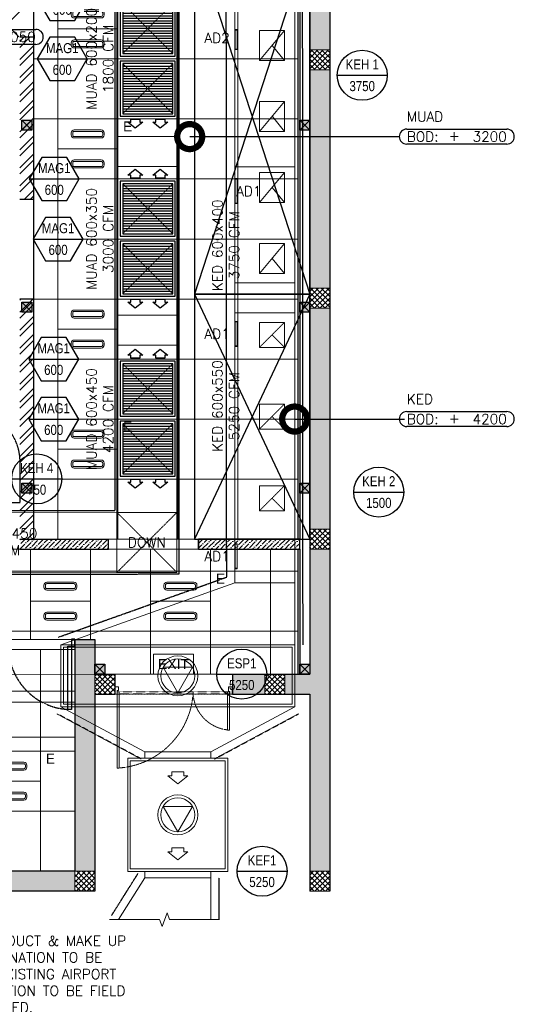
# Model space of a CAD drawing. Header units: millimetres. Extents: x -34728 to 74790, y -3152 to 13830.
# Tile 20 of 31: x 14450 to 19396, y -1131 to 8713. Entities that reach past the tile are written whole.
import ezdxf
from ezdxf.enums import TextEntityAlignment as Align

# ---------------------------------------------------------------- set-up
doc = ezdxf.new("R2010")
doc.units = ezdxf.units.MM
for name, pattern in [('( Hidden )', [0.375, 0.25, -0.125]), ('DASHED', [0.75, 0.5, -0.25]), ('HIDDEN', [0.375, 0.25, -0.125]), ('HIDDEN2', [0.1875, 0.125, -0.0625])]:
    doc.linetypes.add(name, pattern=pattern)
for name, color, linetype, lineweight in [('a- flr dim 02', 1, 'Continuous', 30), ('A-DOOR', 1, 'Continuous', 0), ('A-FLOR', 192, 'Continuous', 18), ('A-GA DIM', 1, 'Continuous', 5), ('A-LIGHT', 1, 'Continuous', 5), ('A-LINTEL', 252, '( Hidden )', 0), ('A-Wall & Column', 2, 'Continuous', 0), ('EQ', 252, 'Continuous', 25), ('ND_26_HATCH', 8, 'Continuous', 13), ('Q-SPCQ', 91, 'Continuous', 9), ('S-BEAM', 12, 'Continuous', 9)]:
    doc.layers.add(name, color=color, linetype=linetype, lineweight=lineweight)
for name, color, linetype, lineweight, true_color in [('A-100MM', 7, 'Continuous', 0, 0xff5c5c), ('A-CEILING-01', 7, 'Continuous', 5, 0xd56ca8), ('A-CEILING-04', 7, 'Continuous', 5, 0x2776bb), ('A-CEILING-05', 7, 'Continuous', 5, 0x139b48), ('ACMV-DA-AD', 30, 'Continuous', 13, 0xff7f00), ('ACMV-FA-DUCT', 150, 'Continuous', 20, 0x007fff), ('ACMV-KE-DUCT', 220, 'Continuous', 20, 0xff00bf), ('ACMV-KE-FLOW-ARROW', 220, 'Continuous', 20, 0xff00bf), ('ACMV-VENTILATION FAN', 30, 'Continuous', 20, 0xff7f00), ('M-MEP-ELLG-LIGHT', 5, 'Continuous', 15, 0x0000ff)]:
    doc.layers.add(name, color=color, linetype=linetype, lineweight=lineweight, true_color=true_color)
for name, color, linetype, true_color in [('A-140MM', 7, 'Continuous', 0x9f7fff), ('A-COLOUMN', 5, 'Continuous', 0x0000ff), ('ACMV-DUCT-THERMAL-EXT-INS', 9, 'DASHED', 0x808080), ('ACMV-EQP-DX', 30, 'Continuous', 0xff7f00), ('ACMV-FA-FLOW ARROW', 150, 'Continuous', 0x007fff), ('ACMV-GRD', 30, 'Continuous', 0xff7f00), ('Exhaut Hoods', 7, 'Continuous', 0xf26722), ('RCP LAYOUT', 9, 'Continuous', 0x808080)]:
    doc.layers.add(name, color=color, linetype=linetype, true_color=true_color)
for name, color, linetype in [('ACMV-FA-DUCT-TAG', 7, 'Continuous'), ('ACMV-FA-DUCT-TEXT', 7, 'Continuous'), ('ACMV-KE-DUCT-TAG', 7, 'Continuous'), ('ACMV-KE-DUCT-TEXT', 7, 'Continuous'), ('ACMV-MEPF_General Text', 7, 'Continuous'), ('DOOR', 1, 'Continuous'), ('Legend', 7, 'Continuous')]:
    doc.layers.add(name, color=color, linetype=linetype)
doc.styles.add('Arial Narrow', font='ARIALN.TTF')
doc.styles.add('Romans', font='Romans.shx')
doc.styles.add('ROMANS-100', font='romans.shx')
doc.styles.get("Standard").update_dxf_attribs({"font": 'arial.ttf'})
doc.dimstyles.new('500-DOT SMALL', dxfattribs={"dimtxt": 100, "dimasz": 500, "dimexe": 50, "dimexo": 50, "dimgap": 50, "dimtad": 1, "dimdec": 0, "dimzin": 0, "dimdsep": 46, "dimtxsty": 'ROMANS-100', "dimblk": 'DOTSMALL', "dimcen": 0.09, "dimclrd": 256, "dimclre": 256, "dimclrt": 256, "dimadec": 0, "dimazin": 0, "dimtfac": 1, "dimtdec": 0, "dimtofl": 0, "dimtmove": 0, "dimatfit": 3, "dimldrblk": 'DOTSMALL', "dimfxl": 1, "dimtolj": 1, "dimtzin": 0, "dimarcsym": 0})
pattern_1 = [(45, (451552.75, 162145.904), (-26.5165043, 26.5165043), []), (135, (451552.75, 162145.904), (-26.5165043, -26.5165043), [])]

# ---------------------------------------------------------------- blocks, each defined once
blk = doc.blocks.new('A$C65845574')
at = {"color": 8, "true_color": 0x808080}
for points in [[(0, 755), (25, 755), (25, 792), (40, 792), (40, 830), (0, 830), (0, 755)], [(1201, 755), (1176, 755), (1176, 783), (1161, 783), (1161, 830), (1201, 830), (1201, 755)], [(25, 779), (25, 0), (45, 0), (45, 779), (25, 779)], [(1151, 779), (1151, 388), (1172, 388), (1172, 779), (1151, 779)]]:
    blk.add_lwpolyline(points, dxfattribs=at)
at = {"color": 8, "linetype": 'HIDDEN', "ltscale": 3, "true_color": 0x808080}
for points in [[(25, 759), (800, 759), (800, 779), (25, 779)], [(1172, 759), (800, 759), (800, 779), (1172, 779)]]:
    blk.add_lwpolyline(points, close=True, dxfattribs=at)
for centre, radius, start, end in [((-15, 816), 817, 272.8119, 355.9815), ((1194, 782), 394, 181.8872, 266.7647)]:
    blk.add_arc(centre, radius, start, end, dxfattribs=at)
blk = doc.blocks.new('Door-Hurgh')
at = {"layer": 'DOOR', "color": 8, "true_color": 0x808080, "elevation": 0}
for points in [[(43490, 2605), (43540, 2605), (43540, 2705), (43490, 2705)], [(44440, 2605), (44490, 2605), (44490, 2705), (44440, 2705)], [(44440, 1705), (44390, 1705), (44390, 2605), (44440, 2605)]]:
    blk.add_lwpolyline(points, close=True, dxfattribs=at)
at = {"layer": 'EQ', "color": 8, "linetype": 'HIDDEN2', "ltscale": 7, "true_color": 0x808080}
blk.add_arc((44442, 2605, 0), 902, 180.0462, 266.7054, dxfattribs=at)
blk = doc.blocks.new('A$C81f607aa')
at = {"layer": 'A-100MM', "true_color": 0x808080, "transparency": 33554687}
h = blk.add_hatch(dxfattribs=at)
h.set_pattern_fill('ANSI36', color=8, scale=260)
h.set_pattern_definition([(45, (0, 0), (17.23573, 63.19767), [81.25, -16.25, 0, -16.25])])
h.paths.add_polyline_path([(138.8, 3420), (138.8, 3520), (-750, 3520), (-750, 3420)])
h = blk.add_hatch(dxfattribs=at)
h.set_pattern_fill('ANSI36', color=8, scale=260)
h.set_pattern_definition([(45, (451552.75, 162145.904), (17.2357278, 63.1976686), [81.25, -16.25, 0, -16.25])])
h.paths.add_polyline_path([(2050, 3520), (1038.8, 3520), (1038.8, 3420), (2050, 3420)])
at = {"layer": 'A-140MM', "lineweight": 0, "true_color": 0x808080}
h = blk.add_hatch(dxfattribs=at)
h.set_pattern_fill('ANSI32', color=8, scale=340)
h.set_pattern_definition([(45, (451552.75, 162145.9), (-90.156115, 90.156115), []), (45, (451612.86, 162145.9), (-90.156115, 90.156115), [])])
h.paths.add_polyline_path([(-610, 5920), (-750, 5920), (-750, 3520), (-610, 3520)])
h.paths.add_polyline_path([(-610, 8540), (-750, 8540), (-750, 6920), (-610, 6920)])
h.paths.add_polyline_path([(-750, 9370), (-610, 9370), (-610, 9520), (-750, 9520)])
at = {"layer": 'ND_26_HATCH', "lineweight": -3, "true_color": 0x808080, "transparency": 33554687}
h = blk.add_hatch(color=8, dxfattribs=at)
h.dxf.hatch_style = 1
h.paths.add_polyline_path([(2350, 5830), (2152, 5830), (2152, 5718.1), (2150.8, 3620), (2350, 3620)])
h.paths.add_polyline_path([(2350, 8211.4), (2150, 8211.4), (2150, 6030), (2350, 6030)])
h.paths.add_polyline_path([(2350, 9130), (2150, 9130), (2150, 8411.4), (2350, 8411.4)])
h.paths.add_polyline_path([(2350, 11087.2), (2150, 11087.2), (2150, 9330), (2350, 9330)])
h.paths.add_polyline_path([(2350, 13280), (2150, 13280), (2150, 11287.2), (2350, 11287.2)])
at = {"layer": 'ND_26_HATCH', "lineweight": -3, "true_color": 0x808080}
h = blk.add_hatch(dxfattribs=at)
h.set_pattern_fill('ANSI37', color=8, scale=300)
h.set_pattern_definition(pattern_1)
h.paths.add_polyline_path([(2150, 8211.4), (2350, 8211.4), (2350, 8411.4), (2150, 8411.4)])
h = blk.add_hatch(dxfattribs=at)
h.set_pattern_fill('ANSI37', color=8, scale=300)
h.set_pattern_definition(pattern_1)
h.paths.add_polyline_path([(2150, 5830), (2350, 5830), (2350, 6030), (2150, 6030)])
h = blk.add_hatch(dxfattribs=at)
h.set_pattern_fill('ANSI37', color=8, scale=300)
h.set_pattern_definition(pattern_1)
h.paths.add_polyline_path([(2150, 3420), (2350, 3420), (2350, 3620), (2150, 3620)])
at = {"layer": 'ND_26_HATCH', "lineweight": -3, "true_color": 0x808080, "transparency": 33554687}
h = blk.add_hatch(color=8, dxfattribs=at)
h.dxf.hatch_style = 1
h.paths.add_polyline_path([(1700, 2170), (1376.6, 2170), (1376.6, 1970), (1700, 1970)])
h.paths.add_polyline_path([(2350, 3420), (2150, 3420), (2150, 2170), (1900, 2170), (1900, 1970), (2150, 1970), (2150, 200), (2350, 200)])
h = blk.add_hatch(color=8, dxfattribs=at)
h.dxf.hatch_style = 1
h.paths.add_polyline_path([(0, 0), (0, 1970), (200, 1970), (200, 2043.5), (200, 2170), (2, 2170), (2, 2518), (-198, 2518), (-198, 200), (-830.1, 200), (-830.1, 199.7), (-2220.4, 199.7), (-2220.4, 198.7), (-2886.6, 198.7), (-7210, 200), (-7210, 850), (-7610, 850), (-7610, 650), (-7410, 650), (-7410, 0)])
h.paths.add_polyline_path([(-7410, 650), (-7610, 650), (-7610, 850), (-7410, 850)], flags=17)
h.paths.add_polyline_path([(-7210, 0), (-7410, 0), (-7410, 200), (-7210, 200)], flags=17)
h.paths.add_polyline_path([(-5395, 0), (-5195, 0), (-5195, 200), (-5395, 200)], flags=17)
h.paths.add_polyline_path([(-3380, 0), (-3180, 0), (-3180, 200), (-3380, 200)], flags=17)
h.paths.add_polyline_path([(-200, 0), (0, 0), (0, 200), (-200, 200)], flags=17)
h.paths.add_polyline_path([(0, 1970), (200, 1970), (200, 2170), (0, 2170)], flags=17)
at = {"layer": 'ND_26_HATCH', "lineweight": -3, "true_color": 0x808080}
h = blk.add_hatch(dxfattribs=at)
h.set_pattern_fill('ANSI37', color=8, scale=300)
h.set_pattern_definition(pattern_1)
h.paths.add_polyline_path([(0, 1970), (200, 1970), (200, 2170), (0, 2170)])
h = blk.add_hatch(dxfattribs=at)
h.set_pattern_fill('ANSI37', color=8, scale=300)
h.set_pattern_definition(pattern_1)
h.paths.add_polyline_path([(1700, 1970), (1900, 1970), (1900, 2170), (1700, 2170)])
h = blk.add_hatch(dxfattribs=at)
h.set_pattern_fill('ANSI37', color=8, scale=300)
h.set_pattern_definition(pattern_1)
h.paths.add_polyline_path([(-200, 0), (0, 0), (0, 200), (-200, 200)])
h = blk.add_hatch(dxfattribs=at)
h.set_pattern_fill('ANSI37', color=8, scale=300)
h.set_pattern_definition(pattern_1)
h.paths.add_polyline_path([(2150, 0), (2350, 0), (2350, 200), (2150, 200)])
at = {"layer": 'a- flr dim 02', "color": 8, "lineweight": -3, "true_color": 0x808080}
for points in [[(2050, 9520), (2050, 3520), (1038.8, 3520), (1038.8, 3420), (2050, 3420), (2050, 2170)], [(2050, 3420), (2050, 3520)]]:
    blk.add_lwpolyline(points, dxfattribs=at)
at = {"layer": 'A-LINTEL', "color": 8, "lineweight": 0, "ltscale": 8, "true_color": 0x808080}
for points in [[(1038.8, 3520), (138.8, 3520)], [(138.8, 3420), (1038.8, 3420)], [(-898, 2518), (-198, 2518)], [(-898, 2418), (-198, 2418)], [(200, 2170), (1376.6, 2170)], [(1376.6, 1970), (200, 1970)]]:
    blk.add_lwpolyline(points, dxfattribs=at)
at = {"layer": 'A-Wall & Column', "color": 8, "lineweight": -3, "true_color": 0x808080}
for p, q in [((2150, 13480), (2150, 2170)), ((2350, 13480), (2350, 0)), ((-610, 3520), (-610, 9520)), ((2030, 9520), (2030, 3520)), ((-750, 8540), (-610, 8540)), ((-750, 6920), (-610, 6920)), ((-610, 5920), (-750, 5920)), ((-750, 3520), (138.8, 3520)), ((138.8, 3420), (138.8, 3520)), ((1038.8, 3420), (1038.8, 3520)), ((1190.9, 3520), (2050, 3520)), ((-750, 3420), (138.8, 3420)), ((1190.9, 3420), (2050, 3420)), ((2030, 3420), (2030, 2170)), ((-198, 2518), (2, 2518)), ((-198, 2518), (-198, 200)), ((2, 2518), (2, 2170)), ((200, 2170), (200, 1970)), ((1376.6, 2170), (1376.6, 1970)), ((1376.6, 2170), (2150, 2170)), ((0, 1970), (0, 0)), ((0, 1970), (200, 1970)), ((1376.6, 1970), (2150, 1970)), ((2150, 1970), (2150, 0)), ((-200, 200), (-7210, 200)), ((0, 0), (-7410, 0))]:
    blk.add_line(p, q, dxfattribs=at)
at = {"layer": 'A-Wall & Column', "color": 8, "true_color": 0x808080}
blk.add_line((2150, 0), (2350, 0), dxfattribs=at)
for points in [[(2150, 8211.4), (2350, 8211.4), (2350, 8411.4), (2150, 8411.4)], [(2150, 5830), (2350, 5830), (2350, 6030), (2150, 6030)], [(2150, 3420), (2350, 3420), (2350, 3620), (2150, 3620)], [(0, 1970), (200, 1970), (200, 2170), (0, 2170)], [(1700, 1970), (1900, 1970), (1900, 2170), (1700, 2170)], [(-200, 0), (0, 0), (0, 200), (-200, 200)], [(2150, 0), (2350, 0), (2350, 200), (2150, 200)]]:
    blk.add_lwpolyline(points, close=True, dxfattribs=at)
at = {"layer": 'A-DOOR', "color": 8, "true_color": 0x808080}
for name, p, xscale, yscale, zscale in [('Door-Hurgh', (-31340.8, 624.7, 0), 0.6999999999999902, 0.6999999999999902, 0.6999999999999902), ('A$C65845574', (200, 1230.9), 0.9793691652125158, 0.9793691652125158, 0.9793691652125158)]:
    blk.add_blockref(name, p, dxfattribs=dict(at, xscale=xscale, yscale=yscale, zscale=zscale))
blk = doc.blocks.new('LIGHT-600X600MM')
at = {"color": 0}
blk.add_line((300, 0), (-300, 0), dxfattribs=at)
blk.add_lwpolyline([(-300, 300), (-300, -300), (300, -300), (300, 300)], close=True, dxfattribs=at)
for points in [[(-165, 160), (-165, 140, 0.414214), (-135, 110), (135, 110, 0.414214), (165, 140), (165, 160, 0.414214), (135, 190), (-135, 190, 0.414214)], [(-150, 160), (-150, 140, 0.414214), (-135, 125), (135, 125, 0.414214), (150, 140), (150, 160, 0.414214), (135, 175), (-135, 175, 0.414214)], [(-165, -160), (-165, -140, -0.414214), (-135, -110), (135, -110, -0.414214), (165, -140), (165, -160, -0.414214), (135, -190), (-135, -190, -0.414214)], [(-150, -160), (-150, -140, -0.414214), (-135, -125), (135, -125, -0.414214), (150, -140), (150, -160, -0.414214), (135, -175), (-135, -175, -0.414214)]]:
    blk.add_lwpolyline(points, format="xyb", close=True, dxfattribs=at)
blk.add_attdef('E', text='', height=100).set_placement((400, 250), align=Align.MIDDLE_CENTER)
blk = doc.blocks.new('EXIT LIGHT')
at = {"color": 0}
blk.add_lwpolyline([(-200, -200), (200, -200), (200, 0), (-200, 0)], close=True, dxfattribs=at)
blk.add_attdef('EXIT', text='', height=100, dxfattribs=at).set_placement((0, -100), align=Align.MIDDLE_CENTER)
blk = doc.blocks.new('A$C98a85b24')
at = {"layer": 'M-MEP-ELLG-LIGHT', "color": 8, "true_color": 0x808080}
for p in [(10940, 8620), (10940, 5620), (10667, 2899.7)]:
    blk.add_blockref('LIGHT-600X600MM', p, dxfattribs=at)
ref = blk.add_blockref('LIGHT-600X600MM', (10940, 7420), dxfattribs=at)
ref.add_attrib('E', 'E', dxfattribs={"layer": '0', "color": 0, "height": 100}).set_placement((11340, 7645), align=Align.MIDDLE_CENTER)
ref = blk.add_blockref('LIGHT-600X600MM', (10940, 4420), dxfattribs=at)
ref.add_attrib('E', 'E', dxfattribs={"layer": '0', "color": 0, "height": 100}).set_placement((11340, 4645), align=Align.MIDDLE_CENTER)
ref = blk.add_blockref('LIGHT-600X600MM', (11867.4, 2899.8), dxfattribs=at)
ref.add_attrib('E', 'E', dxfattribs={"layer": '0', "color": 0, "height": 100}).set_placement((12267.4, 3124.8), align=Align.MIDDLE_CENTER)
blk.add_blockref('EXIT LIGHT', (11798.3, 2370), dxfattribs=at).add_auto_attribs({'EXIT': 'EXIT'})
ref = blk.add_blockref('LIGHT-600X600MM', (10167, 1100), dxfattribs=at)
ref.add_attrib('E', 'E', dxfattribs={"layer": '0', "color": 0, "height": 100}).set_placement((10567, 1325), align=Align.MIDDLE_CENTER)
blk = doc.blocks.new('A$C4c94997f')
at = {"true_color": 0x808080}
h = blk.add_hatch(color=8, dxfattribs=at)
h.dxf.hatch_style = 1
h.paths.add_polyline_path([(-2880, 0), (-2780, 0), (-2780, -100), (-2880, -100)])
h.paths.add_polyline_path([(-100, 0), (0, 0), (0, -100), (-100, -100)])
h.paths.add_polyline_path([(-2880, -1812), (-2780, -1812), (-2780, -1912), (-2880, -1912)])
h.paths.add_polyline_path([(-2880, -3630), (-2780, -3630), (-2780, -3730), (-2880, -3730)])
h.paths.add_polyline_path([(-2880, -5440), (-2780, -5440), (-2780, -5540), (-2880, -5540)])
h.paths.add_polyline_path([(-2148, -7250), (-2048, -7250), (-2048, -7350), (-2148, -7350)])
h.paths.add_polyline_path([(-100, -7250), (0, -7250), (0, -7350), (-100, -7350)])
h.paths.add_polyline_path([(-100, -5440), (0, -5440), (0, -5540), (-100, -5540)])
h.paths.add_polyline_path([(-100, -3630), (0, -3630), (0, -3730), (-100, -3730)])
h.paths.add_polyline_path([(-100, -1812), (0, -1812), (0, -1912), (-100, -1912)])
at = {"layer": 'A-COLOUMN', "color": 8, "true_color": 0x808080}
for p, q in [((-2780, 0), (-2880, -100)), ((-2880, 0), (-2780, -100)), ((0, 0), (-100, -100)), ((-100, 0), (0, -100)), ((-2780, -1812), (-2880, -1912)), ((-2880, -1812), (-2780, -1912)), ((0, -1812), (-100, -1912)), ((-100, -1812), (0, -1912)), ((-2780, -3630), (-2880, -3730)), ((-2880, -3630), (-2780, -3730)), ((0, -3630), (-100, -3730)), ((-100, -3630), (0, -3730)), ((-2780, -5440), (-2880, -5540)), ((-2880, -5440), (-2780, -5540)), ((0, -5440), (-100, -5540)), ((-100, -5440), (0, -5540)), ((-2048, -7250), (-2148, -7350)), ((-2148, -7250), (-2048, -7350)), ((0, -7250), (-100, -7350)), ((-100, -7250), (0, -7350))]:
    blk.add_line(p, q, dxfattribs=at)
for points in [[(-2880, 0), (-2780, 0), (-2780, -100), (-2880, -100)], [(-100, 0), (0, 0), (0, -100), (-100, -100)], [(-2880, -1812), (-2780, -1812), (-2780, -1912), (-2880, -1912)], [(-100, -1812), (0, -1812), (0, -1912), (-100, -1912)], [(-2880, -3630), (-2780, -3630), (-2780, -3730), (-2880, -3730)], [(-100, -3630), (0, -3630), (0, -3730), (-100, -3730)], [(-2880, -5440), (-2780, -5440), (-2780, -5540), (-2880, -5540)], [(-100, -5440), (0, -5440), (0, -5540), (-100, -5540)], [(-2148, -7250), (-2048, -7250), (-2048, -7350), (-2148, -7350)], [(-100, -7250), (0, -7250), (0, -7350), (-100, -7350)]]:
    blk.add_lwpolyline(points, close=True, dxfattribs=at)
blk = doc.blocks.new('A$C256bf26b')
at = {"layer": 'A-CEILING-01', "true_color": 0x808080}
h = blk.add_hatch(dxfattribs=at)
h.set_pattern_fill('ANSI37', color=8, scale=2000)
h.set_pattern_definition([(45, (0, 0), (-176.7767, 176.7767), []), (135, (0, 0), (-176.7767, -176.7767), [])])
edge = h.paths.add_edge_path()
edge.add_line((17350, 13380), (12020, 13380))
edge.add_line((12020, 13380), (12020, 13280))
edge.add_line((12020, 13280), (11820, 13280))
edge.add_line((11820, 13280), (11820, 13380))
edge.add_line((11820, 13380), (6090, 13380))
edge.add_line((6090, 13380), (6090, 13280))
edge.add_line((6090, 13280), (5890, 13280))
edge.add_line((5890, 13280), (5890, 13380))
edge.add_line((5890, 13380), (350, 13380))
edge.add_line((350, 13380), (200, 13380))
edge.add_line((200, 13380), (200, 4520))
edge.add_line((200, 4520), (650, 4520))
edge.add_line((650, 4520), (650, 4220))
edge.add_line((650, 4220), (200, 4220))
edge.add_line((200, 4220), (200, 3270))
edge.add_line((200, 3270), (3945, 3270))
edge.add_line((3945, 3270), (3945, 3920))
edge.add_line((3945, 3920), (6135, 3920))
edge.add_line((6135, 3920), (6135, 3270))
edge.add_line((6135, 3270), (9805, 3270))
edge.add_line((9805, 3270), (9805, 3070))
edge.add_line((9805, 3070), (10125.7, 3070))
edge.add_line((10125.7, 3070), (10125.7, 3423))
edge.add_line((10125.7, 3423), (11242.1, 4539.4))
edge.add_line((11242.1, 4539.4), (10770.1, 5011.3))
edge.add_line((10770.1, 5011.3), (11904.4, 6145.6))
edge.add_line((11904.4, 6145.6), (14298.8, 8540))
edge.add_line((14298.8, 8540), (14450, 8540))
edge.add_line((14450, 8540), (14450, 9620))
edge.add_line((14450, 9620), (14450, 12330))
edge.add_arc((15200, 12330), 750, 90, 180, ccw=False)
edge.add_line((15200, 13080), (17350, 13080))
edge.add_line((17350, 13080), (17350, 13380))
h.paths.add_polyline_path([(5890.1, 11294.2), (6090.1, 11294.2), (6090.1, 11094.2), (5890.1, 11094.2)], flags=16)
h.paths.add_polyline_path([(5890.1, 9330), (6090.1, 9330), (6090.1, 9130), (5890.1, 9130)], flags=16)
h.paths.add_polyline_path([(5890, 8418.4), (6090, 8418.4), (6090, 8218.4), (5890, 8218.4)], flags=16)
h.paths.add_polyline_path([(5890, 6030), (6090, 6030), (6090, 5830), (5890, 5830)], flags=16)
h.paths.add_polyline_path([(11820, 8418.4), (12020, 8418.4), (12020, 8218.4), (11820, 8218.4)], flags=16)
h.paths.add_polyline_path([(11820, 9330), (12020, 9330), (12020, 9130), (11820, 9130)], flags=16)
h.paths.add_polyline_path([(11820.1, 11294.2), (12020.1, 11294.2), (12020.1, 11094.2), (11820.1, 11094.2)], flags=16)
at = {"layer": 'A-CEILING-04', "true_color": 0x808080}
h = blk.add_hatch(dxfattribs=at)
h.set_pattern_fill('_USER', color=8, scale=600, double=1, pattern_type=0)
h.set_pattern_definition([(0, (12157, 200), (0, 600), []), (90, (12157, 200), (-600, 4e-14), [])])
h.paths.add_polyline_path([(9905, 200), (9905, 2970), (10225.7, 2970), (10225.7, 3323), (11340.4, 4441), (11802, 3977.6), (11802, 3402), (12361.4, 3402), (12361.4, 3420), (12361.4, 3402), (12361.4, 3420), (17231.2, 3420), (17228.8, 2170), (15200, 2170), (15202, 2518), (12157, 2518), (12157, 198)])
h = blk.add_hatch(dxfattribs=at)
h.set_pattern_fill('_USER', color=8, scale=600, double=1, pattern_type=0)
h.set_pattern_definition([(0, (12257, 200), (0, 600), []), (90, (12257, 200), (-600, 4e-14), [])])
h.paths.add_polyline_path([(15002, 200), (12257, 200), (12257, 2418), (15002, 2418)])
at = {"layer": 'A-CEILING-01', "color": 8, "true_color": 0x808080}
for points in [[(15490.9, 3520), (14590, 3520), (14590, 9520), (17230, 9520), (17230, 3520), (16390.9, 3520)], [(11802, 3977.6), (11802, 3402), (12361.4, 3402), (12361.4, 3420), (17230, 3420), (17230, 2170), (15200, 2170), (15202, 2518), (12157, 2518), (12157, 198), (9905, 200), (9905, 2970), (10225.7, 2970), (10225.7, 3323), (11338.8, 4439.4), (11802, 3977.6)], [(15002, 200), (12257, 200), (12257, 2418), (15002, 2418)]]:
    blk.add_lwpolyline(points, close=True, dxfattribs=at)
at = {"layer": 'A-CEILING-05', "color": 8, "linetype": 'Continuous', "true_color": 0x808080}
for p, q in [((14830, 3520), (14830, 9520)), ((15430, 3520), (15430, 9520)), ((16030, 3520), (16030, 9520)), ((16630, 3520), (16630, 9520)), ((14590, 8320), (17230, 8320)), ((14590, 7720), (17230, 7720)), ((14590, 7120), (17230, 7120)), ((14590, 6520), (17230, 6520)), ((14590, 5920), (17230, 5920)), ((14590, 5320), (17230, 5320)), ((14590, 4720), (17230, 4720)), ((14590, 4120), (17230, 4120))]:
    blk.add_line(p, q, dxfattribs=at)
at = {"color": 8, "true_color": 0x808080}
blk.add_blockref('A$C81f607aa', (15200, 0), dxfattribs=at)
at = {"layer": 'A-GA DIM', "color": 8, "true_color": 0x808080}
blk.add_blockref('A$C4c94997f', (17350, 9520), dxfattribs=at)
at = {"layer": 'A-LIGHT', "color": 8, "true_color": 0x808080}
blk.add_blockref('A$C98a85b24', (4190, 0), dxfattribs=at)
blk = doc.blocks.new('EQP TAG')
at = {"layer": 'Legend'}
blk.add_line((-250, 0), (250, 0), dxfattribs=at)
blk.add_circle((0, 0), 250, dxfattribs=at)
at = {"layer": 'Legend', "style": 'Arial Narrow'}
for tag, p in [('EQP_TAG', (0, 108.3)), ('CFM', (0, -108.3))]:
    blk.add_attdef(tag, text='', height=100, dxfattribs=at).set_placement(p, align=Align.MIDDLE_CENTER)
blk = doc.blocks.new('_DotSmall')
at = {"color": 0, "linetype": 'ByBlock', "const_width": 0.5}
blk.add_lwpolyline([(-0.0625, 0, 1), (0.0625, 0, 1)], format="xyb", close=True, dxfattribs=at)
blk = doc.blocks.new('KED_BOD_LVL')
for points in [[(75, 75), (1075, 75)], [(1075, -75), (75, -75)]]:
    blk.add_lwpolyline(points)
for centre, start, end in [((75, 0), 90, 180), ((75, 0), 180, 270), ((1075, 0), 0, 90), ((1075, 0), 270, 0)]:
    blk.add_arc(centre, 75, start, end)
at = {"char_height": 100, "style": 'Romans'}
for s, width, insert, attachment_point in [('KED', 391.476, (75, 200), 4), ('BOD:', 1168.033, (75, 0), 4), ('\\pxqc;+', 105.762, (550, 7.3), 5)]:
    blk.add_mtext_dynamic_manual_height_columns(s, width=width, gutter_width=1, heights=[0], dxfattribs=dict(at, insert=insert, attachment_point=attachment_point))
at = {"style": 'Romans'}
blk.add_attdef('LVL', text='', height=100, dxfattribs=at).set_placement((1075, 0), align=Align.MIDDLE_RIGHT)
blk = doc.blocks.new('MUAD_BOD_LVL')
for points in [[(75, 75), (1075, 75)], [(1075, -75), (75, -75)]]:
    blk.add_lwpolyline(points)
for centre, start, end in [((75, 0), 90, 180), ((75, 0), 180, 270), ((1075, 0), 0, 90), ((1075, 0), 270, 0)]:
    blk.add_arc(centre, 75, start, end)
at = {"char_height": 100, "style": 'Romans'}
for s, width, insert, attachment_point in [('MUAD', 312.499, (75, 200), 4), ('BOD:', 1168.033, (75, 0), 4), ('\\pxqc;+', 105.762, (550, 7.3), 5)]:
    blk.add_mtext_dynamic_manual_height_columns(s, width=width, gutter_width=1, heights=[0], dxfattribs=dict(at, insert=insert, attachment_point=attachment_point))
at = {"style": 'Romans'}
blk.add_attdef('LVL', text='', height=100, dxfattribs=at).set_placement((1075, 0), align=Align.MIDDLE_RIGHT)
blk = doc.blocks.new('AIR Terminal Tag')
at = {"layer": 'Legend'}
blk.add_line((-250, 0), (250, 0), dxfattribs=at)
blk.add_lwpolyline([(-125, 216.5), (-250, 0), (-125, -216.5), (125, -216.5), (250, 0), (125, 216.5)], close=True, dxfattribs=at)
at = {"layer": 'Legend', "style": 'Arial Narrow'}
for tag, p in [('AIR_TERMINAL_TYPE_NUMBER', (0, 108.3)), ('CFM', (0, -108.3))]:
    blk.add_attdef(tag, text='', height=100, dxfattribs=at).set_placement(p, align=Align.MIDDLE_CENTER)
blk = doc.blocks.new('DIAL-LT-NDE-ZZ-M3-S-201_rvt-2-RCP-Store 03 at Node L5 Level')
at = {"layer": 'A-FLOR', "color": 60}
blk.add_line((-509081.1, 144571.7), (-506166, 144571.5), dxfattribs=at)
at = {"layer": 'Q-SPCQ', "color": 250}
for p, q in [((-505976.1, 144571.5), (-506166, 144571.5)), ((-506166, 144570.6), (-506166, 144571.5)), ((-505976.1, 144571.5), (-506166, 144571.5)), ((-506166, 144570.6), (-506166, 144571.5)), ((-505976.1, 144571.5), (-505976.1, 144570.6)), ((-505976.1, 144571.5), (-505976.1, 144570.6))]:
    blk.add_line(p, q, dxfattribs=at)
at = {"layer": 'S-BEAM', "color": 7}
for p, q in [((-509343.2, 144296.7), (-506360.6, 144296.5)), ((-509343.2, 144296.7), (-506360.6, 144296.5)), ((-506360.6, 143946.5), (-509343.2, 143946.7)), ((-506360.6, 143946.5), (-509343.2, 143946.7))]:
    blk.add_line(p, q, dxfattribs=at)
blk = doc.blocks.new('A$Cbdc54e46')
at = {"color": 60, "lineweight": 5}
blk.add_blockref('DIAL-LT-NDE-ZZ-M3-S-201_rvt-2-RCP-Store 03 at Node L5 Level', (503661.3, -156234.7), dxfattribs=at)
blk = doc.blocks.new('A$Cf662d679')
blk.add_blockref('A$Cbdc54e46', (0, 0))
blk = doc.blocks.new('KEF-6000CFM')
at = {"layer": 'ACMV-KE-FLOW-ARROW'}
for points in [[(0, 939.2), (-100, 1019.2), (-60, 1019.2), (-60, 1059.2), (60, 1059.2), (60, 1019.2), (100, 1019.2), (0, 939.2)], [(0, 179.2), (-100, 259.2), (-60, 259.2), (-60, 299.2), (60, 299.2), (60, 259.2), (100, 259.2), (0, 179.2)]]:
    blk.add_lwpolyline(points, dxfattribs=at)
blk.add_lwpolyline([(0, 460), (147.2, 715), (-147.2, 715)], close=True, dxfattribs=at)
at = {"layer": 'ACMV-VENTILATION FAN'}
for points in [[(-500, 1195), (500, 1195), (500, 65), (-500, 65)], [(-330, 1260), (330, 1260), (330, 1195), (-330, 1195)], [(-475, 1170), (475, 1170), (475, 90), (-475, 90)], [(-330, 0), (330, 0), (330, 65), (-330, 65)]]:
    blk.add_lwpolyline(points, close=True, dxfattribs=at)
for radius in [200, 170]:
    blk.add_circle((0, 630), radius, dxfattribs=at)
blk = doc.blocks.new('RYDAIR ESP-6000 CFM')
at = {"layer": 'ACMV-KE-FLOW-ARROW'}
blk.add_lwpolyline([(0, 140), (147.2, 395), (-147.2, 395)], close=True, dxfattribs=at)
at = {"layer": 'ACMV-VENTILATION FAN'}
for points in [[(-1169, 620), (1169, 620), (1169, 0), (-1169, 0)], [(-1144, 595), (1144, 595), (1144, 25), (-1144, 25)]]:
    blk.add_lwpolyline(points, close=True, dxfattribs=at)
for radius in [200, 170]:
    blk.add_circle((0, 310), radius, dxfattribs=at)
blk = doc.blocks.new('FA-CBCD-1W-500x500')
at = {"layer": 'ACMV-FA-FLOW ARROW'}
for points in [[(-125, 395), (-200, 335), (-170, 335), (-170, 305), (-80, 305), (-80, 335), (-50, 335), (-125, 395)], [(125, 395), (50, 335), (80, 335), (80, 305), (170, 305), (170, 335), (200, 335), (125, 395)]]:
    blk.add_lwpolyline(points, dxfattribs=at)
at = {"layer": 'ACMV-GRD', "color": 8, "true_color": 0x808080}
for p, q in [((-250, 225), (250, 225)), ((-250, 200), (250, 200)), ((-250, 175), (250, 175)), ((-250, 150), (250, 150)), ((-250, 125), (250, 125)), ((-250, 100), (250, 100)), ((-250, 75), (250, 75)), ((-250, 50), (250, 50)), ((-250, 25), (250, 25)), ((-250, 0), (250, 0)), ((-250, -25), (250, -25)), ((-250, -50), (250, -50)), ((-250, -75), (250, -75)), ((-250, -100), (250, -100)), ((-250, -125), (250, -125)), ((-250, -150), (250, -150)), ((-250, -175), (250, -175)), ((-250, -200), (250, -200)), ((-250, -225), (250, -225))]:
    blk.add_line(p, q, dxfattribs=at)
at = {"layer": 'ACMV-GRD'}
for points in [[(-275, 275), (275, 275), (275, -275), (-275, -275)], [(-250, 250), (250, 250), (250, -250), (-250, -250)]]:
    blk.add_lwpolyline(points, close=True, dxfattribs=at)
blk = doc.blocks.new('A$C526f7b77')
at = {"layer": 'Exhaut Hoods', "linetype": 'Continuous', "ltscale": 750}
for points in [[(12008.2, 5970.1), (13160, 5970.1), (13160, 9520), (12008.2, 9520)], [(12008.2, 3520), (13160, 3520), (13160, 5970.1), (12008.2, 5970.1)]]:
    blk.add_lwpolyline(points, close=True, dxfattribs=at)
at = {"layer": 'Exhaut Hoods'}
for points in [[(13160, 9520), (12008.2, 5970.1)], [(12008.2, 9520), (13160, 5970.1)], [(13160, 5970.1), (12008.2, 3520)], [(12008.2, 5970.1), (13160, 3520)]]:
    blk.add_lwpolyline(points, dxfattribs=at)
blk = doc.blocks.new('DUCT_AD_250x250_S')
at = {"layer": 'ACMV-DA-AD'}
blk.add_lwpolyline([(0, 125), (25, 125), (25, -125), (0, -125)], close=True, dxfattribs=at)
blk.add_lwpolyline([(0, 125), (25, 125), (25, -125), (0, -125)], dxfattribs=at)
at = {"layer": 'ACMV-DA-AD', "color": 8, "true_color": 0x808080}
blk.add_lwpolyline([(0, 120), (20, 120), (20, -120), (0, -120)], dxfattribs=at)
blk = doc.blocks.new('DUCT_AD_200x200_S')
at = {"layer": 'ACMV-DA-AD'}
blk.add_lwpolyline([(0, 100), (25, 100), (25, -100), (0, -100)], close=True, dxfattribs=at)
blk.add_lwpolyline([(0, 100), (25, 100), (25, -100), (0, -100)], dxfattribs=at)
at = {"layer": 'ACMV-DA-AD', "color": 8, "true_color": 0x808080}
blk.add_lwpolyline([(0, 95), (20, 95), (20, -95), (0, -95)], dxfattribs=at)

msp = doc.modelspace()

# ---------------------------------------------------------------- linework, layer by layer
at = {"layer": 'ACMV-DUCT-THERMAL-EXT-INS'}
for points in [[(11863.773, 1998.526), (11838.742, 2449.089), (11839.71, 2696.285), (11839.71, 2883.471, -0.41341386), (12758.684, 3802.458), (15403.736, 3806.261), (15403.774, 9539), (16041.774, 9539), (16041.736, 3168.309), (12758.721, 3164.458, 0.4142265), (12477.708, 2883.458), (12477.708, 2446.778), (12452.683, 1995.795)], [(13993.762, 3886.997), (14453.762, 3886.997), (14453.762, 4294.797, 0.41421356), (13953.762, 4794.797)]]:
    msp.add_lwpolyline(points, format="xyb", dxfattribs=at)
for points in [[(14833.148, 2538.859), (16519.963, 3139.907), (16515.749, 9536.046), (17275.754, 9536.046), (17280, 2463.548)], [(15663.187, 1323), (14824.187, 1773)], [(16398.814, 1323), (17237.813, 1773)], [(15369.846, -241.336), (15633.346, 176.195)], [(16441, 133.5), (16441.002, -284.03)]]:
    msp.add_lwpolyline(points, dxfattribs=at)
at = {"layer": 'ACMV-FA-DUCT', "linetype": 'DASHED'}
for p, q in [((15422.736, 3787.287), (16022.736, 3187.287)), ((16022.736, 3787.287), (15422.736, 3187.287))]:
    msp.add_line(p, q, dxfattribs=at)
at = {"layer": 'ACMV-FA-DUCT'}
for points in [[(15422.774, 9520), (16022.774, 9520), (16022.736, 7543.721), (15422.736, 7543.721)], [(15479.986, 8873), (15979.986, 8873), (15979.986, 8373), (15479.986, 8373)], [(15479.986, 8273), (15979.986, 8273), (15979.986, 7773), (15479.986, 7773)], [(15422.736, 7543.721), (16022.736, 7543.721), (16022.736, 7243.721), (15422.736, 7243.721)], [(15422.736, 7243.721), (16022.736, 7243.721), (16022.736, 5758.738), (15422.736, 5758.738)], [(15479.986, 7073), (15979.986, 7073), (15979.986, 6573), (15479.986, 6573)], [(15479.986, 6473), (15979.986, 6473), (15979.986, 5973), (15479.986, 5973)], [(15422.736, 5758.738), (16022.736, 5758.738), (16022.736, 5458.738), (15422.736, 5458.738)], [(15422.736, 5458.738), (16022.736, 5458.738), (16022.736, 3787.287), (15422.736, 3787.287)], [(15479.986, 5273), (15979.986, 5273), (15979.986, 4773), (15479.986, 4773)], [(15479.986, 4673), (15979.986, 4673), (15979.986, 4173), (15479.986, 4173)], [(12758.71, 3783.458), (15422.736, 3787.287), (15422.736, 3187.287), (12758.71, 3183.458)], [(15422.736, 3787.287), (16022.736, 3787.287), (16022.736, 3187.287), (15422.736, 3187.287)]]:
    msp.add_lwpolyline(points, close=True, dxfattribs=at)
at = {"layer": 'ACMV-FA-DUCT', "linetype": 'DASHED'}
for points in [[(15479.986, 8873), (15979.986, 8373)], [(15479.986, 8373), (15979.986, 8873)], [(15479.986, 8273), (15979.986, 7773)], [(15479.986, 7773), (15979.986, 8273)], [(15479.986, 7073), (15979.986, 6573)], [(15479.986, 6573), (15979.986, 7073)], [(15479.986, 6473), (15979.986, 5973)], [(15479.986, 5973), (15979.986, 6473)], [(15479.986, 5273), (15979.986, 4773)], [(15479.986, 4773), (15979.986, 5273)], [(15479.986, 4673), (15979.986, 4173)], [(15479.986, 4173), (15979.986, 4673)]]:
    msp.add_lwpolyline(points, dxfattribs=at)
at = {"layer": 'ACMV-KE-DUCT'}
for points in [[(16600, 9456.046), (17200, 9456.046), (17200, 7540.06), (16600, 7540.06)], [(17099.182, 8605.03), (17099.182, 8305.03), (16849.182, 8305.03), (16849.182, 8605.03)], [(17099.182, 7895.05), (17099.182, 7595.05), (16849.182, 7595.05), (16849.182, 7895.05)], [(16600, 7540.06), (17200, 7540.06), (17200, 7240.06), (16600, 7240.06)], [(16600, 7240.06), (17200, 7240.06), (17200, 6080.921), (16600, 6080.921)], [(17099.182, 7185.071), (17099.182, 6885.071), (16849.182, 6885.071), (16849.182, 7185.071)], [(17099.182, 6475.091), (17099.182, 6175.091), (16849.182, 6175.091), (16849.182, 6475.091)], [(16600, 6080.921), (17200, 6080.921), (17200, 5780.921), (16600, 5780.921)], [(16600, 5780.921), (17200, 5780.921), (17200, 3083.5), (16600, 3083.5)], [(16848.121, 5686.751), (17098.121, 5686.751), (17098.121, 5436.751), (16848.121, 5436.751)], [(16848.121, 4870.05), (17098.121, 4870.05), (17098.121, 4620.05), (16848.121, 4620.05)], [(16848.121, 4053.35), (17098.121, 4053.35), (17098.121, 3803.35), (16848.121, 3803.35)], [(16600, 3083.5), (17200, 3083.5), (17200, 2463.5), (14860, 2463.5)], [(15701, 1393.5), (16361, 1393.5), (17200, 1843.5), (14862, 1843.5)]]:
    msp.add_lwpolyline(points, close=True, dxfattribs=at)
for points in [[(17099.182, 8605.03), (16849.182, 8305.03)], [(16974.182, 8455.03), (17099.182, 8305.03)], [(17099.182, 7895.05), (16849.182, 7595.05)], [(16978.379, 7745.05), (17099.182, 7595.05)], [(17099.182, 7185.071), (16849.182, 6885.071)], [(16974.182, 7035.071), (17099.182, 6885.071)], [(17099.182, 6475.091), (16849.182, 6175.091)], [(16974.182, 6325.091), (17099.182, 6175.091)], [(15437.5, -284.032), (15701, 133.5), (16361, 133.5), (16361, -284.032)], [(16449.25, -284.03), (15949.25, -284.032), (15924.25, -215.345), (15874.25, -352.719), (15849.25, -284.032), (15349.25, -284.034)]]:
    msp.add_lwpolyline(points, dxfattribs=at)
at = {"layer": 'ACMV-KE-DUCT', "linetype": 'DASHED'}
for points in [[(17098.121, 5686.751), (16848.121, 5436.751)], [(16973.121, 5561.751), (17098.121, 5436.751)], [(17098.121, 4870.05), (16848.121, 4620.05)], [(16973.121, 4745.05), (17098.121, 4620.05)], [(17098.121, 4053.35), (16848.121, 3803.35)], [(16973.121, 3928.35), (17098.121, 3803.35)]]:
    msp.add_lwpolyline(points, dxfattribs=at)

# ---------------------------------------------------------------- block references
for name, p in [('A$Cf662d679', (17702, 13828)), ('RYDAIR ESP-6000 CFM', (16031, 1843.5)), ('KEF-6000CFM', (16031, 133.5))]:
    msp.add_blockref(name, p)
at = {"layer": 'ACMV-DA-AD', "xscale": -1, "rotation": 359.9999999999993}
for p in [(16625, 6998.447), (16625, 5570.736), (16625, 3348.341)]:
    msp.add_blockref('DUCT_AD_250x250_S', p, dxfattribs=at)
at = {"layer": 'ACMV-DUCT-THERMAL-EXT-INS', "rotation": 179.9999999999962}
msp.add_blockref('DUCT_AD_200x200_S', (16625, 8514.181), dxfattribs=at)
at = {"layer": 'ACMV-EQP-DX'}
for p, values in [((17875.241, 8156.701), {'EQP_TAG': 'KEH 1', 'CFM': '3750'}), ((14620.045, 4122), {'EQP_TAG': 'KEH 4', 'CFM': '750'}), ((18040.76, 3990.299), {'EQP_TAG': 'KEH 2', 'CFM': '1500'}), ((16670.696, 2170), {'EQP_TAG': 'ESP1', 'CFM': '5250'}), ((16873.586, 200), {'EQP_TAG': 'KEF1', 'CFM': '5250'})]:
    msp.add_blockref('EQP TAG', p, dxfattribs=at).add_auto_attribs(values)
at = {"layer": 'ACMV-FA-DUCT-TAG'}
msp.add_blockref('MUAD_BOD_LVL', (18246.184, 7543.721), dxfattribs=at).add_auto_attribs({'LVL': '3200'})
at = {"layer": 'ACMV-GRD', "xscale": -1}
for p in [(15729.986, 8623), (15729.986, 6823), (15729.986, 5023)]:
    msp.add_blockref('FA-CBCD-1W-500x500', p, dxfattribs=at)
at = {"layer": 'ACMV-GRD', "xscale": -1, "rotation": 180}
for p in [(15729.986, 8023), (15729.986, 6223), (15729.986, 4423)]:
    msp.add_blockref('FA-CBCD-1W-500x500', p, dxfattribs=at)
at = {"layer": 'ACMV-KE-DUCT-TAG'}
for p, values in [((13535.978, 8540.557), {'LVL': '4050'}), ((18246.184, 4720.397), {'LVL': '4200'})]:
    msp.add_blockref('KED_BOD_LVL', p, dxfattribs=at).add_auto_attribs(values)
at = {"layer": 'Exhaut Hoods'}
msp.add_blockref('A$C526f7b77', (4190, 0), dxfattribs=at)
at = {"layer": 'Legend'}
for p in [(14875.007, 8920), (14875.007, 8320), (14795.442, 7120), (14834.252, 6520), (14790.182, 5320), (14790.182, 4720)]:
    msp.add_blockref('AIR Terminal Tag', p, dxfattribs=at).add_auto_attribs({'CFM': '600', 'AIR_TERMINAL_TYPE_NUMBER': 'MAG1'})
at = {"layer": 'RCP LAYOUT'}
msp.add_blockref('A$C256bf26b', (0, 0), dxfattribs=at)

# ---------------------------------------------------------------- texts
at = {"layer": 'ACMV-FA-DUCT-TEXT', "char_height": 100, "attachment_point": 5, "rotation": 90}
for s, insert in [('{\\Fromans|c0;MUAD 600x200\\P1800 CFM}', (15251.428, 8320)), ('{\\Fromans|c0;MUAD 600x350\\P3000 CFM}', (15251.428, 6519.946)), ('{\\Fromans|c0;MUAD 600x450\\P4200 CFM}', (15251.428, 4719.93))]:
    msp.add_mtext_dynamic_manual_height_columns(s, width=1738.5556, gutter_width=1, heights=[389.512], dxfattribs=dict(at, insert=insert))
at = {"layer": 'ACMV-FA-DUCT-TEXT', "char_height": 100, "attachment_point": 5}
for s, width, heights, insert in [('{\\Fromans|c0;MUAD 600x450\\P4200 CFM}', 1738.5556, [389.512], (14116.151, 3493.602)), ('{\\Fromans|c0;DOWN}', 1639.9376, [0], (15722.736, 3487.287))]:
    msp.add_mtext_dynamic_manual_height_columns(s, width=width, gutter_width=1, heights=heights, dxfattribs=dict(at, insert=insert))
at = {"layer": 'ACMV-KE-DUCT-TEXT', "char_height": 100, "attachment_point": 5, "rotation": 90}
for s, insert in [('{\\Fromans|c0;KED 600x400\\P3750 CFM}', (16511.081, 6457.473)), ('{\\Fromans|c0;KED 600x550\\P5250 CFM}', (16511.081, 4849.431))]:
    msp.add_mtext_dynamic_manual_height_columns(s, width=1639.9376, gutter_width=1, heights=[0], dxfattribs=dict(at, insert=insert))
at = {"layer": 'ACMV-KE-DUCT-TEXT', "insert": (14279.125, -828.768), "char_height": 100, "attachment_point": 5}
msp.add_mtext_dynamic_manual_height_columns('{\\Fromans|c0;KITCHEN EXHAUST DUCT & MAKE UP AIR DUCT TERMINATION TO BE CONNECTED TO EXISTING AIRPORT DUCTS. FINAL POSITION TO BE FIELD VERIFIED.}', width=2965.89657, gutter_width=1, heights=[0], dxfattribs=at)
at = {"layer": 'ACMV-MEPF_General Text', "char_height": 100, "attachment_point": 5}
for s, insert in [('\\pxqc,t6;{\\Fromans|c0;AD2}', (16424.152, 8529.901)), ('\\pxqc,t6;{\\Fromans|c0;AD1}', (16741.655, 6998.447)), ('\\pxqc,t6;{\\Fromans|c0;AD1}', (16424.152, 5570.736)), ('\\pxqc,t6;{\\Fromans|c0;AD1}', (16424.152, 3348.341))]:
    msp.add_mtext_dynamic_manual_height_columns(s, width=3300, gutter_width=15540.711, heights=[500], dxfattribs=dict(at, insert=insert))

# ---------------------------------------------------------------- leaders
at = {"layer": 'ACMV-FA-DUCT-TAG'}
msp.add_leader([(16150, 7543.721), (18246.184, 7543.721)], dimstyle='500-DOT SMALL', override={"dimtad": 0}, dxfattribs=at)
at = {"layer": 'ACMV-KE-DUCT-TAG'}
msp.add_leader([(17200, 4720), (18297.16, 4720.418)], dimstyle='500-DOT SMALL', override={"dimgap": 50, "dimtad": 0}, dxfattribs=at)

doc.saveas('drawing.dxf')
